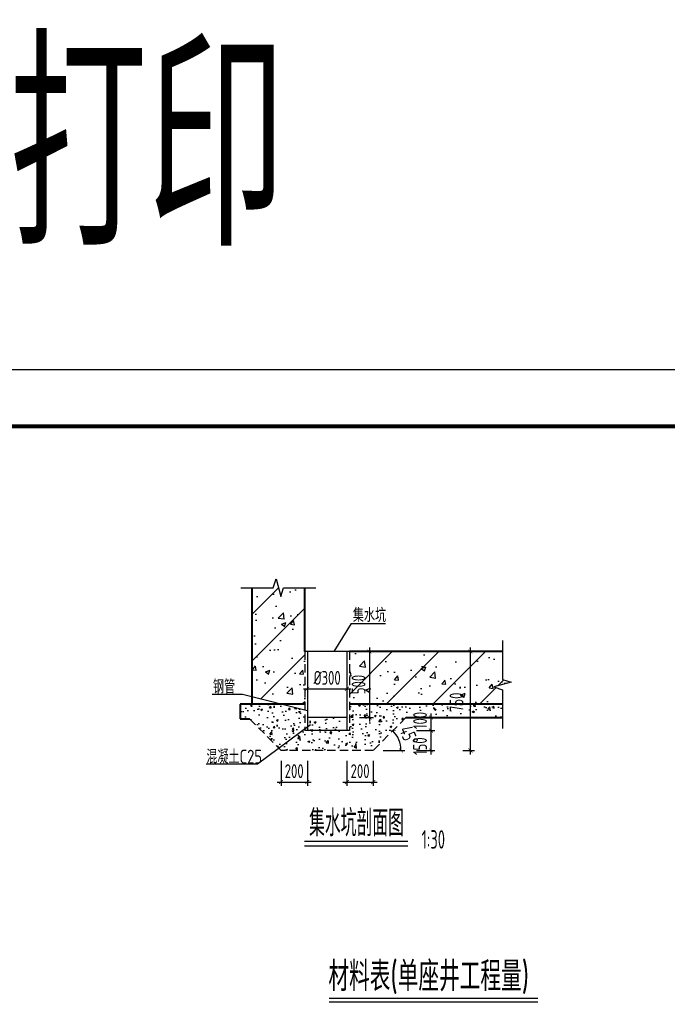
# Model space of a CAD drawing. Extents: x 1154951 to 1182252, y 3484725 to 3514600.
# Tile 52 of 55: x 1167350 to 1172265, y 3507128 to 3514600. Entities that reach past the tile are written whole.
import ezdxf
from ezdxf.enums import TextEntityAlignment as Align

# ---------------------------------------------------------------- set-up
doc = ezdxf.new("R2010")
doc.units = 0
doc.linetypes.add('CENTER2', pattern=[28.575, 19.05, -3.175, 3.175, -3.175])
doc.linetypes.add('DASHED', pattern=[19.05, 12.7, -6.35])
doc.layers.get('0').update_dxf_attribs({"linetype": 'CONTINUOUS'})
doc.layers.get('Defpoints').update_dxf_attribs({"linetype": 'CONTINUOUS'})
for name, color, linetype in [('DIM', 4, 'CONTINUOUS'), ('GPSCOMMON', 7, 'CONTINUOUS'), ('HATCH', 251, 'CONTINUOUS'), ('THIN', 7, 'CONTINUOUS'), ('普通线1', 7, 'CONTINUOUS'), ('虚线', 1, 'DASHED')]:
    doc.layers.add(name, color=color, linetype=linetype)
doc.layers.add('粗实线', color=1, linetype='CONTINUOUS', lineweight=40)
doc.styles.add('gpshz', font='tssdeng.shx', dxfattribs={"width": 0.8, "height": 2.5, "bigfont": 'hztxt.shx'})
doc.styles.add('TSSD_Dimension', font='tssdeng.shx', dxfattribs={"width": 0.7, "bigfont": 'Hztxt.shx'})
doc.styles.add('TSSD_Rein', font='tssdeng.shx', dxfattribs={"width": 0.7, "bigfont": 'hztxt.shx'})
doc.styles.add('图签', font='txt', dxfattribs={"width": 0.66})
doc.dimstyles.new('TSSD_30_30', dxfattribs={"dimtxt": 105, "dimasz": 30, "dimexe": 30, "dimexo": 75, "dimgap": 30, "dimtad": 1, "dimdec": 0, "dimzin": 0, "dimdsep": 46, "dimtxsty": 'TSSD_Dimension', "dimblk": 'ARCHTICK', "dimblk1": 'ARCHTICK', "dimblk2": 'ARCHTICK', "dimcen": 0, "dimdle": 30, "dimclrt": 7, "dimadec": 0, "dimazin": 0, "dimtfac": 1, "dimtdec": 0, "dimtix": 1, "dimtmove": 2, "dimatfit": 3, "dimfxl": 0, "dimtolj": 1, "dimtzin": 0, "dimarcsym": 0})
pattern_1 = [(50, (834061.52, 4077017.21), (143.452037, -12.550427), [15, -165]), (355, (834061.52, 4077017.21), (-27.750267, 150.438427), [12, -132]), (100.4514, (834073.48, 4077016.16), (115.701876, 137.887908), [12.748038, -140.228422]), (46.1842, (834061.52, 4077057.2), (213.44821, -33.103803), [22.5, -247.5]), (96.6356, (834079.31, 4077054.45), (186.93254, 194.823574), [19.12206, -210.3426]), (351.1842, (834061.52, 4077057.2), (186.93239, 194.82372), [18, -198]), (21, (834081.52, 4077047.21), (119.38141, -80.523778), [15, -165]), (326, (834081.52, 4077047.21), (48.663066, 145.03001), [12, -132]), (71.4514, (834091.47, 4077040.5), (168.044526, 64.5061), [12.748038, -140.228422]), (37.5, (834061.523, 4077017.21), (2.431971, 66.5787708), [0, -130.4, 0, -134, 0, -132.5]), (7.5, (834061.52, 4077017.21), (52.6139075, 78.882342), [0, -76.4, 0, -127.4, 0, -50.5]), (327.5, (834016.923, 4077017.21), (106.7644872, -4.5109743), [0, -50, 0, -156, 0, -207]), (317.5, (833996.92, 4077017.21), (116.637234, 20.020996), [0, -65, 0, -103.6, 0, -147])]

# ---------------------------------------------------------------- blocks, each defined once
blk = doc.blocks.new('_ARCHTICK')
at = {"color": 0, "linetype": 'ByBlock', "const_width": 0.15}
blk.add_lwpolyline([(-0.5, -0.5), (0.5, 0.5)], dxfattribs=at)
blk = doc.blocks.new('*D356')
at = {"layer": 'Defpoints', "color": 0}
for p in [(1170636.8, 3509804.6), (1170770.8, 3509804.6), (1170636.8, 3509054.6)]:
    blk.add_point(p, dxfattribs=at)
at = {"layer": 'DIM', "color": 0, "lineweight": -2}
for p, q in [((1170711.8, 3509804.6), (1170800.8, 3509804.6)), ((1170770.8, 3509024.6), (1170770.8, 3509834.6)), ((1170711.8, 3509054.6), (1170800.8, 3509054.6))]:
    blk.add_line(p, q, dxfattribs=at)
at = {"layer": 'DIM', "color": 0, "lineweight": -2, "xscale": 30, "yscale": 30, "zscale": 30}
for p, rotation in [((1170770.8, 3509804.6), 90), ((1170770.8, 3509054.6), 270)]:
    blk.add_blockref('_ARCHTICK', p, dxfattribs=dict(at, rotation=rotation))
at = {"layer": 'DIM', "color": 7, "insert": (1170664.6, 3509419.4), "char_height": 105, "attachment_point": 5, "rotation": 90, "style": 'TSSD_Dimension'}
blk.add_mtext('\\A1;750', dxfattribs=at)
blk = doc.blocks.new('*D357')
at = {"layer": 'Defpoints', "color": 0}
for p in [(1169533.1, 3509714.4), (1169833.1, 3509758.9), (1169833.1, 3509522.8)]:
    blk.add_point(p, dxfattribs=at)
at = {"layer": 'DIM', "color": 0, "lineweight": -2}
for p, q in [((1169533.1, 3509639.4), (1169533.1, 3509492.8)), ((1169833.1, 3509683.9), (1169833.1, 3509492.8)), ((1169503.1, 3509522.8), (1169863.1, 3509522.8))]:
    blk.add_line(p, q, dxfattribs=at)
at = {"layer": 'DIM', "color": 0, "lineweight": -2, "xscale": 30, "yscale": 30, "zscale": 30, "rotation": 180}
blk.add_blockref('_ARCHTICK', (1169533.1, 3509522.8), dxfattribs=at)
at = {"layer": 'DIM', "color": 0, "lineweight": -2, "xscale": 30, "yscale": 30, "zscale": 30}
blk.add_blockref('_ARCHTICK', (1169833.1, 3509522.8), dxfattribs=at)
at = {"layer": 'DIM', "color": 7, "insert": (1169683.1, 3509605.3), "char_height": 105, "attachment_point": 5, "style": 'TSSD_Dimension'}
blk.add_mtext('\\A1;%%c300', dxfattribs=at)
blk = doc.blocks.new('*D358')
at = {"layer": 'Defpoints', "color": 0}
for p in [(1170286.1, 3509309.4), (1169433.1, 3509054.6), (1170033.1, 3509054.6), (1170033.1, 3509054.6), (1170236.3, 3509109.3)]:
    blk.add_point(p, dxfattribs=at)
at = {"layer": 'DIM', "color": 0, "lineweight": -2}
blk.add_line((1170108.1, 3509054.6), (1170273.6, 3509054.6), dxfattribs=at)
blk.add_arc((1170033.1, 3509054.6), 210.4, 0, 45.21105, dxfattribs=at)
at = {"layer": 'DIM', "color": 0, "lineweight": -2, "xscale": 30, "yscale": 30, "zscale": 30}
for p, rotation in [((1170181.4, 3509203.9), 135.2110450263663), ((1170243.6, 3509054.6), 270)]:
    blk.add_blockref('_ARCHTICK', p, dxfattribs=dict(at, rotation=rotation))
at = {"layer": 'DIM', "color": 7, "insert": (1170303.5, 3509167.2), "char_height": 105, "attachment_point": 5, "rotation": 292.60552, "style": 'TSSD_Dimension'}
blk.add_mtext('\\A1;45%%d', dxfattribs=at)
blk = doc.blocks.new('*D359')
at = {"layer": 'Defpoints', "color": 0}
for p in [(1169333.1, 3509049.8), (1169533.1, 3509049.8), (1169533.1, 3508814.6)]:
    blk.add_point(p, dxfattribs=at)
at = {"layer": 'DIM', "color": 0, "lineweight": -2}
for p, q in [((1169333.1, 3508974.8), (1169333.1, 3508784.6)), ((1169533.1, 3508974.8), (1169533.1, 3508784.6)), ((1169303.1, 3508814.6), (1169563.1, 3508814.6))]:
    blk.add_line(p, q, dxfattribs=at)
at = {"layer": 'DIM', "color": 0, "lineweight": -2, "xscale": 30, "yscale": 30, "zscale": 30}
blk.add_blockref('_ARCHTICK', (1169333.1, 3508814.6), dxfattribs=at)
at = {"layer": 'DIM', "color": 0, "lineweight": -2, "xscale": 30, "yscale": 30, "zscale": 30, "rotation": 180}
blk.add_blockref('_ARCHTICK', (1169533.1, 3508814.6), dxfattribs=at)
at = {"layer": 'DIM', "color": 7, "insert": (1169433.1, 3508897.1), "char_height": 105, "attachment_point": 5, "style": 'TSSD_Dimension'}
blk.add_mtext('\\A1;200', dxfattribs=at)
blk = doc.blocks.new('*D360')
at = {"layer": 'Defpoints', "color": 0}
for p in [(1169833.1, 3509049.8), (1170033.1, 3509049.8), (1170033.1, 3508814.6)]:
    blk.add_point(p, dxfattribs=at)
at = {"layer": 'DIM', "color": 0, "lineweight": -2}
for p, q in [((1169833.1, 3508974.8), (1169833.1, 3508784.6)), ((1170033.1, 3508974.8), (1170033.1, 3508784.6)), ((1169803.1, 3508814.6), (1170063.1, 3508814.6))]:
    blk.add_line(p, q, dxfattribs=at)
at = {"layer": 'DIM', "color": 0, "lineweight": -2, "xscale": 30, "yscale": 30, "zscale": 30}
blk.add_blockref('_ARCHTICK', (1169833.1, 3508814.6), dxfattribs=at)
at = {"layer": 'DIM', "color": 0, "lineweight": -2, "xscale": 30, "yscale": 30, "zscale": 30, "rotation": 180}
blk.add_blockref('_ARCHTICK', (1170033.1, 3508814.6), dxfattribs=at)
at = {"layer": 'DIM', "color": 7, "insert": (1169933.1, 3508897.1), "char_height": 105, "attachment_point": 5, "style": 'TSSD_Dimension'}
blk.add_mtext('\\A1;200', dxfattribs=at)
blk = doc.blocks.new('*D361')
at = {"layer": 'Defpoints', "color": 0}
for p in [(1170287.2, 3509304.6), (1170287.2, 3509204.6), (1170470.8, 3509204.6)]:
    blk.add_point(p, dxfattribs=at)
at = {"layer": 'DIM', "color": 0, "lineweight": -2}
for p, q in [((1170362.2, 3509304.6), (1170500.8, 3509304.6)), ((1170470.8, 3509334.6), (1170470.8, 3509174.6)), ((1170362.2, 3509204.6), (1170500.8, 3509204.6))]:
    blk.add_line(p, q, dxfattribs=at)
at = {"layer": 'DIM', "color": 0, "lineweight": -2, "xscale": 30, "yscale": 30, "zscale": 30}
for p, rotation in [((1170470.8, 3509304.6), 90), ((1170470.8, 3509204.6), 270)]:
    blk.add_blockref('_ARCHTICK', p, dxfattribs=dict(at, rotation=rotation))
at = {"layer": 'DIM', "color": 7, "insert": (1170388.3, 3509281.8), "char_height": 105, "attachment_point": 5, "rotation": 90, "style": 'TSSD_Dimension'}
blk.add_mtext('\\A1;100', dxfattribs=at)
blk = doc.blocks.new('*D362')
at = {"layer": 'Defpoints', "color": 0}
for p in [(1170287.2, 3509204.6), (1170287.2, 3509054.6), (1170470.8, 3509054.6)]:
    blk.add_point(p, dxfattribs=at)
at = {"layer": 'DIM', "color": 0, "lineweight": -2}
for p, q in [((1170362.2, 3509204.6), (1170500.8, 3509204.6)), ((1170470.8, 3509234.6), (1170470.8, 3509024.6)), ((1170362.2, 3509054.6), (1170500.8, 3509054.6))]:
    blk.add_line(p, q, dxfattribs=at)
at = {"layer": 'DIM', "color": 0, "lineweight": -2, "xscale": 30, "yscale": 30, "zscale": 30}
for p, rotation in [((1170470.8, 3509204.6), 90), ((1170470.8, 3509054.6), 270)]:
    blk.add_blockref('_ARCHTICK', p, dxfattribs=dict(at, rotation=rotation))
at = {"layer": 'DIM', "color": 7, "insert": (1170388.3, 3509086.5), "char_height": 105, "attachment_point": 5, "rotation": 90, "style": 'TSSD_Dimension'}
blk.add_mtext('\\A1;150', dxfattribs=at)
blk = doc.blocks.new('*D363')
at = {"layer": 'Defpoints', "color": 0}
for p in [(1169853.1, 3509804.6), (1169853.1, 3509304.6), (1170004.2, 3509304.6)]:
    blk.add_point(p, dxfattribs=at)
at = {"layer": 'DIM', "color": 0, "lineweight": -2}
for p, q in [((1169928.1, 3509804.6), (1170034.2, 3509804.6)), ((1170004.2, 3509834.6), (1170004.2, 3509274.6)), ((1169928.1, 3509304.6), (1170034.2, 3509304.6))]:
    blk.add_line(p, q, dxfattribs=at)
at = {"layer": 'DIM', "color": 0, "lineweight": -2, "xscale": 30, "yscale": 30, "zscale": 30}
for p, rotation in [((1170004.2, 3509804.6), 90), ((1170004.2, 3509304.6), 270)]:
    blk.add_blockref('_ARCHTICK', p, dxfattribs=dict(at, rotation=rotation))
at = {"layer": 'DIM', "color": 7, "insert": (1169921.7, 3509554.6), "char_height": 105, "attachment_point": 5, "rotation": 90, "style": 'TSSD_Dimension'}
blk.add_mtext('\\A1;500', dxfattribs=at)
blk = doc.blocks.new('*U288')
at = {"color": 0}
blk.add_lwpolyline([(0, 0), (420, 0), (420, 297), (0, 297)], close=True, dxfattribs=at)
at = {"color": 0, "const_width": 0.75}
blk.add_lwpolyline([(410, 10), (410, 287), (25, 287), (25, 10), (410, 10)], dxfattribs=at)
at = {"color": 0, "linetype": 'Continuous', "style": '图签', "flags": 8}
for tag, width, p, p2 in [('设计总负责', 0.611046, (130.25, 28.99), (141.11, 28.99)), ('工程名称', 2.988281, (283.25, 28.99), (325.75, 28.99)), ('图纸编号', 2.575163, (345.13, 28.99), (381.76, 28.99)), ('子项名称', 2.988281, (283.25, 20.99), (325.75, 20.99))]:
    blk.add_attdef(tag, text='', height=2.5, dxfattribs=dict(at, width=width)).set_placement(p, p2, align=Align.FIT)
at = {"color": 0, "linetype": 'Continuous', "ltscale": 0.055, "style": '图签', "flags": 8}
for tag, width, p, p2 in [('审定', 1.617188, (172.25, 28.99), (183.75, 28.99)), ('设计', 1.617188, (214.25, 28.99), (225.75, 28.99)), ('工程编号', 0.738284, (256.25, 28.99), (266.75, 28.99)), ('版本', 1.530605, (397.87, 28.99), (408.75, 28.99)), ('设计负责', 0.763807, (130.25, 20.99), (141.11, 20.99)), ('审核', 1.617188, (172.25, 20.99), (183.75, 20.99)), ('注册工程师', 0.646875, (214.25, 20.99), (225.75, 20.99)), ('图纸比例', 0.738284, (256.25, 20.99), (266.75, 20.99)), ('专业负责', 0.763807, (130.25, 12.65), (141.11, 12.65)), ('校核', 1.617188, (172.25, 12.65), (183.75, 12.65)), ('注册建筑师', 0.646875, (214.25, 12.65), (225.75, 12.65)), ('出图日期', 0.738284, (256.25, 12.65), (266.75, 12.65))]:
    blk.add_attdef(tag, text='', height=2.5, dxfattribs=dict(at, width=width)).set_placement(p, p2, align=Align.FIT)
at = {"color": 0, "linetype": 'Continuous', "style": '图签'}
for tag, p, width in [('设计证书', (43.26, 16.37), 1.55), ('咨询证书', (43.26, 12.88), 0.9)]:
    blk.add_attdef(tag, p, '', height=2, dxfattribs=dict(at, width=width))
at = {"color": 0, "linetype": 'Continuous', "style": '图签', "width": 0.85}
for tag, height, p in [('图纸名称_1_1', 2.5, (305.02, 13.35)), ('图纸名称_2_1', 2.2, (305.02, 15.12)), ('图纸名称_2_2', 2.2, (305.02, 11.51))]:
    blk.add_attdef(tag, text='', height=height, dxfattribs=at).set_placement(p, align=Align.CENTER)
blk = doc.blocks.new('20180504.1552415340')
at = {"layer": 'HATCH'}
h = blk.add_hatch(dxfattribs=at)
h.set_pattern_fill('ARMORED', color=256, scale=50, style=0)
h.set_pattern_definition([(50, (767610.68, 3999186.16), (358.63009, -31.37607), [37.5, -412.5]), (355, (767610.68, 3999186.16), (-69.37567, 376.09607), [30, -330]), (100.4514, (767640.57, 3999183.55), (289.2547, 344.71977), [31.8701, -350.57106]), (46.1842, (767610.7, 3999286.16), (533.62052, -82.7595), [56.25, -618.75]), (96.6356, (767655.15, 3999279.27), (467.33135, 487.05894), [47.80514, -525.8565]), (351.1842, (767610.7, 3999286.16), (467.33097, 487.0593), [45, -495]), (21, (767660.68, 3999261.16), (298.45353, -201.30945), [37.5, -412.5]), (326, (767660.68, 3999261.16), (121.65767, 362.57502), [30, -330]), (71.4514, (767685.55, 3999244.4), (420.11131, 161.26525), [31.8701, -350.57106]), (37.5, (767610.68, 3999186.16), (6.079928, 166.446927), [0, -326, 0, -335, 0, -331.25]), (7.5, (767610.68, 3999186.16), (131.53477, 197.205856), [0, -191, 0, -318.5, 0, -126.25]), (327.5, (767499.18, 3999186.16), (266.911218, -11.277436), [0, -125, 0, -390, 0, -517.5]), (317.5, (767449.18, 3999186.16), (291.593085, 50.05249), [0, -162.5, 0, -259, 0, -367.5]), (45, (767610.68, 3999186.16), (-176.7767, 176.7767), [])])
h.paths.add_polyline_path([(1169513.1, 3509804.6), (1169513.1, 3510289.6), (1169351.3, 3510289.6), (1169351.3, 3510249.9), (1169269.2, 3510332), (1169269.2, 3510289.6), (1169113.1, 3510289.6), (1169113.1, 3509460.7), (1169338.4, 3509404.6), (1169513.1, 3509404.6)])
h = blk.add_hatch(dxfattribs=at)
h.set_pattern_fill('ARMORED', color=256, scale=50, style=0)
h.set_pattern_definition([(50, (834061.52, 4077017.2), (358.63009, -31.37607), [37.5, -412.5]), (355, (834061.52, 4077017.2), (-69.37567, 376.09607), [30, -330]), (100.4514, (834091.4, 4077014.6), (289.25469, 344.71977), [31.8701, -350.57106]), (46.1842, (834061.52, 4077117.2), (533.62052, -82.7595), [56.25, -618.75]), (96.6356, (834106, 4077110.3), (467.33135, 487.05894), [47.80514, -525.8565]), (351.1842, (834061.5, 4077117.2), (467.33097, 487.0593), [45, -495]), (21, (834111.52, 4077092.2), (298.45353, -201.30945), [37.5, -412.5]), (326, (834111.52, 4077092.2), (121.65767, 362.57502), [30, -330]), (71.4514, (834136.4, 4077075.43), (420.11131, 161.26525), [31.8701, -350.57106]), (37.5, (834061.52, 4077017.21), (6.079928, 166.446927), [0, -326, 0, -335, 0, -331.25]), (7.5, (834061.52, 4077017.2), (131.53477, 197.205856), [0, -191, 0, -318.5, 0, -126.25]), (327.5, (833950.02, 4077017.21), (266.911218, -11.277436), [0, -125, 0, -390, 0, -517.5]), (317.5, (833900.02, 4077017.2), (291.593085, 50.05249), [0, -162.5, 0, -259, 0, -367.5]), (45, (834061.52, 4077017.2), (-176.7767, 176.7767), [])])
h.paths.add_polyline_path([(1171014.9, 3509804.6), (1169853.1, 3509804.6), (1169853.1, 3509404.6), (1171014.9, 3509404.6), (1171014.9, 3509515.6), (1170948.9, 3509536.6), (1171080.9, 3509572.6), (1171014.9, 3509593.6)])
h.paths.add_polyline_path([(1170585.8, 3509316.9), (1170585.8, 3509522), (1170743.3, 3509522), (1170743.3, 3509316.9)], flags=9)
h.paths.add_polyline_path([(1169843, 3509452), (1169843, 3509657.2), (1170000.5, 3509657.2), (1170000.5, 3509452)], flags=9)
h = blk.add_hatch(dxfattribs=at)
h.set_pattern_fill('CONCRETE', color=256, scale=20, style=0)
h.set_pattern_definition(pattern_1)
h.paths.add_polyline_path([(1170281.3, 3509304.6), (1171014.9, 3509304.6), (1171014.9, 3509404.6), (1169853.1, 3509404.6), (1169853.1, 3509204.6), (1169513.1, 3509204.6), (1169513.1, 3509217), (1169317, 3509070.9), (1169333.1, 3509054.6), (1170033.1, 3509054.6)])
h.paths.add_polyline_path([(1170585.8, 3509316.9), (1170585.8, 3509522), (1170743.3, 3509522), (1170743.3, 3509316.9)], flags=9)
h.paths.add_polyline_path([(1170309.6, 3509184.9), (1170309.6, 3509378.7), (1170467.1, 3509378.7), (1170467.1, 3509184.9)], flags=25)
h = blk.add_hatch(dxfattribs=at)
h.set_pattern_fill('CONCRETE', color=256, scale=20, style=0)
h.set_pattern_definition(pattern_1)
h.paths.add_polyline_path([(1169513.1, 3509361.1), (1169338.4, 3509404.6), (1169113.1, 3509404.6), (1169023.1, 3509404.6), (1169023.1, 3509294.6), (1169094.9, 3509294.6), (1169317, 3509070.9), (1169513.1, 3509217)])
h = blk.add_hatch(dxfattribs=at)
h.set_pattern_fill('CONCRETE', color=256, scale=20, style=0)
h.set_pattern_definition(pattern_1)
h.paths.add_polyline_path([(1169833.1, 3509304.6), (1169533.1, 3509304.6), (1169533.1, 3509204.6), (1169833.1, 3509204.6)])
for p, q in [((1169866.2, 3510018.6), (1170126.3, 3510018.6)), ((1169866.2, 3510018.6), (1170126.3, 3510018.6)), ((1169853.1, 3509804.6), (1169513.1, 3509804.6)), ((1169040.2, 3509478.8), (1168810.6, 3509478.8)), ((1169533.1, 3509356.1), (1169040.2, 3509478.8)), ((1169833.1, 3509304.6), (1169533.1, 3509304.6)), ((1169555.6, 3509248.7), (1169155.3, 3508950.4)), ((1169853.1, 3509204.6), (1169513.1, 3509204.6)), ((1169155.3, 3508950.4), (1168765.7, 3508950.4)), ((1169510.6, 3508366.1), (1170294.9, 3508366.1)), ((1169510.6, 3508330.6), (1170294.9, 3508330.6))]:
    blk.add_line(p, q)
at = {"color": 1, "linetype": 'CENTER2'}
blk.add_line((1169513.1, 3509404.6), (1169113.1, 3509404.6), dxfattribs=at)
at = {"layer": 'GPSCOMMON'}
for p, q in [((1169866.2, 3510018.6), (1169733.1, 3509804.6)), ((1169866.2, 3510018.6), (1169733.1, 3509804.6)), ((1169533.1, 3509804.6), (1169533.1, 3509204.6)), ((1169833.1, 3509804.6), (1169833.1, 3509204.6))]:
    blk.add_line(p, q, dxfattribs=at)
at = {"layer": 'GPSCOMMON', "lineweight": 30, "ltscale": 0.1}
blk.add_line((1169697.5, 3507174.5), (1171283.4, 3507174.5), dxfattribs=at)
at = {"layer": 'GPSCOMMON', "ltscale": 0.1}
blk.add_line((1169697.5, 3507146.5), (1171283.4, 3507146.5), dxfattribs=at)
at = {"layer": 'THIN'}
for points in [[(1169029.1, 3510289.6), (1169274.1, 3510289.6), (1169295.1, 3510355.6), (1169331.1, 3510223.6), (1169352.1, 3510289.6), (1169597.1, 3510289.6)], [(1171014.9, 3509888.6), (1171014.9, 3509593.6), (1171080.9, 3509572.6), (1170948.9, 3509536.6), (1171014.9, 3509515.6), (1171014.9, 3509220.6)]]:
    blk.add_lwpolyline(points, dxfattribs=at)
at = {"layer": '粗实线'}
for p, q in [((1169113.1, 3509404.6), (1169113.1, 3510289.6)), ((1169513.1, 3509804.6), (1169513.1, 3510289.6)), ((1171014.9, 3509804.6), (1169853.1, 3509804.6)), ((1169513.1, 3509404.6), (1169023.1, 3509404.6)), ((1169023.1, 3509404.6), (1169023.1, 3509294.6)), ((1171014.9, 3509404.6), (1169853.1, 3509404.6)), ((1169023.1, 3509294.6), (1169094.9, 3509294.6)), ((1170281.3, 3509304.6), (1171014.9, 3509304.6))]:
    blk.add_line(p, q, dxfattribs=at)
at = {"layer": '虚线', "lineweight": 30, "ltscale": 5}
for p, q in [((1169513.1, 3509804.6), (1169513.1, 3509204.6)), ((1169853.1, 3509804.6), (1169853.1, 3509204.6)), ((1169094.9, 3509294.6), (1169333.1, 3509054.6)), ((1170281.3, 3509304.6), (1170033.1, 3509054.6)), ((1170033.1, 3509054.6), (1169333.1, 3509054.6))]:
    blk.add_line(p, q, dxfattribs=at)
at = {"layer": 'GPSCOMMON', "xscale": 43, "yscale": 43, "zscale": 43}
blk.add_blockref('*U288', (1159120.4, 3499173.1), dxfattribs=at)
at = {"style": 'gpshz'}
for s, height, width, p in [('集水坑', 105, 0.8, (1169878.2, 3510028.4)), ('钢管', 105, 0.8, (1168816.8, 3509485.9)), ('混凝土C25', 105, 0.8, (1168766.4, 3508954.8)), ('集水坑剖面图', 200, 0.6, (1169545.9, 3508403.2)), ('1:30', 140, 0.6, (1170400.3, 3508309))]:
    blk.add_text(s, height=height, dxfattribs=dict(at, width=width)).set_placement(p)
at = {"layer": '普通线1', "ltscale": 0.1, "width": 0.7}
for s, height, style, p in [('1:43打印', 1500, 'TSSD_Rein', (1164983.4, 3512881.4)), ('材料表(单座井工程量)', 224, 'gpshz', (1169692.9, 3507227.9))]:
    blk.add_text(s, height=height, dxfattribs=dict(at, style=style)).set_placement(p)
at = {"layer": 'DIM'}
dim = blk.add_linear_dim(base=(1170004.2, 3509304.6), p1=(1169853.1, 3509804.6), p2=(1169853.1, 3509304.6), angle=90, dimstyle='TSSD_30_30', dxfattribs=at)
dim.commit()
dim.dimension.update_dxf_attribs({"geometry": '*D363', "text_midpoint": (1169921.7, 3509554.6)})
for base, p1, p2, picture, middle in [((1170770.8, 3509804.6), (1170636.8, 3509054.6), (1170636.8, 3509804.6), '*D356', (1170664.6, 3509419.4)), ((1170470.8, 3509204.6), (1170287.2, 3509304.6), (1170287.2, 3509204.6), '*D361', (1170388.3, 3509281.8)), ((1170470.8, 3509054.6), (1170287.2, 3509204.6), (1170287.2, 3509054.6), '*D362', (1170388.3, 3509086.5))]:
    dim = blk.add_linear_dim(base=base, p1=p1, p2=p2, angle=90, dimstyle='TSSD_30_30', dxfattribs=at)
    dim.commit()
    dim.dimension.update_dxf_attribs({"geometry": picture, "text_midpoint": middle, "dimtype": 160})
dim = blk.add_linear_dim(base=(1169833.1, 3509522.8), p1=(1169533.1, 3509714.4), p2=(1169833.1, 3509758.9), text='%%c300', dimstyle='TSSD_30_30', dxfattribs=at)
dim.commit()
dim.dimension.update_dxf_attribs({"geometry": '*D357', "text_midpoint": (1169683.1, 3509605.3)})
dim = blk.add_angular_dim_2l(base=(1170236.3, 3509109.3), line1=((1169433.1, 3509054.6), (1170033.1, 3509054.6)), line2=((1170286.1, 3509309.4), (1170033.1, 3509054.6)), dimstyle='TSSD_30_30', dxfattribs=at)
dim.commit()
dim.dimension.update_dxf_attribs({"geometry": '*D358', "text_midpoint": (1170303.5, 3509167.2)})
for base, p1, p2, picture, middle in [((1169533.1, 3508814.6), (1169333.1, 3509049.8), (1169533.1, 3509049.8), '*D359', (1169433.1, 3508897.1)), ((1170033.1, 3508814.6), (1169833.1, 3509049.8), (1170033.1, 3509049.8), '*D360', (1169933.1, 3508897.1))]:
    dim = blk.add_linear_dim(base=base, p1=p1, p2=p2, dimstyle='TSSD_30_30', dxfattribs=at)
    dim.commit()
    dim.dimension.update_dxf_attribs({"geometry": picture, "text_midpoint": middle})

msp = doc.modelspace()

# ---------------------------------------------------------------- block references
at = {"layer": 'GPSCOMMON'}
msp.add_blockref('20180504.1552415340', (0, 0), dxfattribs=at)

doc.saveas('drawing.dxf')
